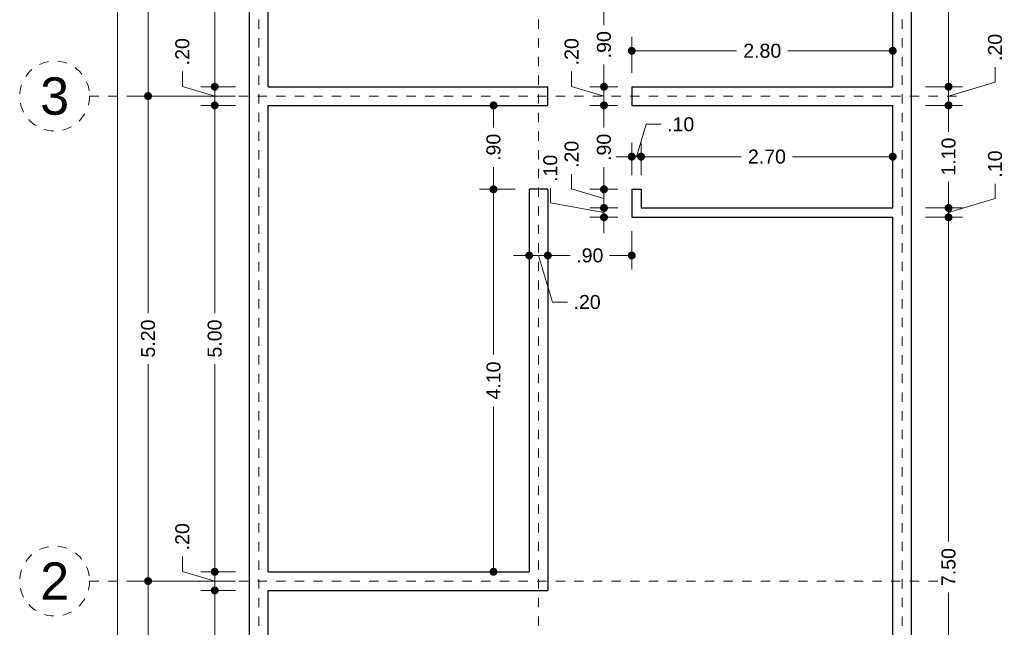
# Model space of a CAD drawing. Header units: millimetres. Extents: x -2.5 to 8.1, y -2.1 to 22.1.
# Tile 2 of 6: x -2.5 to 8.1, y 3.5 to 10. Entities that reach past the tile are written whole.
import ezdxf
from ezdxf.enums import TextEntityAlignment as Align

# ---------------------------------------------------------------- set-up
doc = ezdxf.new("R2010")
doc.units = ezdxf.units.MM
doc.header["$LTSCALE"] = 0.001
doc.linetypes.add('CENTER2', pattern=[28.575, 19.05, -3.175, 3.175, -3.175])
for name, color, linetype, lineweight in [('Cotas', 7, 'Continuous', 18), ('Ejes', 7, 'CENTER2', 5), ('Muros', 7, 'Continuous', 30)]:
    doc.layers.add(name, color=color, linetype=linetype, lineweight=lineweight)
doc.styles.get("Standard").update_dxf_attribs({"font": 'arial.ttf'})
doc.dimstyles.new('1-100', dxfattribs={"dimscale": 100, "dimtxt": 0.0015, "dimasz": 0.00085, "dimexe": 0.0015, "dimexo": 0.0015, "dimgap": 0.0008, "dimtad": 0, "dimzin": 4, "dimdsep": 46, "dimtxsty": 'Standard', "dimblk": 'DOT', "dimcen": 0.0009, "dimclrd": 256, "dimclre": 256, "dimclrt": 256, "dimadec": 0, "dimazin": 0, "dimtfac": 1, "dimtofl": 0, "dimtmove": 1, "dimatfit": 2, "dimfxl": 0.0015, "dimtfill": 1, "dimtolj": 1, "dimtzin": 4, "dimlwd": -1, "dimlwe": -1, "dimarcsym": 0})

# ---------------------------------------------------------------- blocks, each defined once
blk = doc.blocks.new('_DOT')
at = {"color": 0, "linetype": 'ByBlock'}
blk.add_line((-0.5, 0), (-1, 0), dxfattribs=at)
at = {"color": 0, "linetype": 'ByBlock', "const_width": 0.5}
blk.add_lwpolyline([(-0.25, 0, 1), (0.25, 0, 1)], format="xyb", close=True, dxfattribs=at)
blk = doc.blocks.new('*D11')
at = {"layer": 'Cotas', "transparency": 16777216}
for p, q in [((-0.15, 21.48), (-1.566, 21.48)), ((-1.416, 21.395), (-1.416, 11.145)), ((-1.416, 0.255), (-1.416, 10.505)), ((-0.15, 0.17), (-1.566, 0.17))]:
    blk.add_line(p, q, dxfattribs=at)
at = {"layer": 'Defpoints', "color": 0, "transparency": 16777216}
for p in [(-1.416, 21.48), (0, 21.48), (0, 0.17)]:
    blk.add_point(p, dxfattribs=at)
at = {"layer": 'Cotas', "transparency": 16777216, "xscale": 0.08499999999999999, "yscale": 0.08499999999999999, "zscale": 0.08499999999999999}
for p, rotation in [((-1.416, 21.48), 90), ((-1.416, 0.17), 270)]:
    blk.add_blockref('_DOT', p, dxfattribs=dict(at, rotation=rotation))
at = {"layer": 'Cotas', "transparency": 16777216, "insert": (-1.416, 10.825), "char_height": 0.15, "attachment_point": 5, "rotation": 90, "bg_fill": 3, "box_fill_scale": 1.1, "bg_fill_color": 256, "bg_fill_true_color": 13158600, "bg_fill_transparency": 0}
blk.add_mtext('\\A1;21.31', dxfattribs=at)
blk = doc.blocks.new('*D12')
at = {"layer": 'Cotas', "transparency": 16777216}
for p, q in [((-0.15, 3.97), (-1.239, 3.97)), ((-1.089, 3.885), (-1.089, 2.394)), ((-1.089, 0.355), (-1.089, 1.845)), ((-0.15, 0.27), (-1.239, 0.27))]:
    blk.add_line(p, q, dxfattribs=at)
at = {"layer": 'Defpoints', "color": 0, "transparency": 16777216}
for p in [(-1.089, 3.97), (0, 3.97), (0, 0.27)]:
    blk.add_point(p, dxfattribs=at)
at = {"layer": 'Cotas', "transparency": 16777216, "xscale": 0.08499999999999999, "yscale": 0.08499999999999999, "zscale": 0.08499999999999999}
for p, rotation in [((-1.089, 3.97), 90), ((-1.089, 0.27), 270)]:
    blk.add_blockref('_DOT', p, dxfattribs=dict(at, rotation=rotation))
at = {"layer": 'Cotas', "transparency": 16777216, "insert": (-1.089, 2.12), "char_height": 0.15, "attachment_point": 5, "rotation": 90, "bg_fill": 3, "box_fill_scale": 1.1, "bg_fill_color": 256, "bg_fill_true_color": 13158600, "bg_fill_transparency": 0}
blk.add_mtext('\\A1;3.70', dxfattribs=at)
blk = doc.blocks.new('*D13')
at = {"layer": 'Cotas', "transparency": 16777216}
for p, q in [((-0.15, 9.17), (-1.239, 9.17)), ((-1.089, 9.085), (-1.089, 6.844)), ((-1.089, 4.055), (-1.089, 6.295)), ((-0.15, 3.97), (-1.239, 3.97))]:
    blk.add_line(p, q, dxfattribs=at)
at = {"layer": 'Defpoints', "color": 0, "transparency": 16777216}
for p in [(-1.089, 9.17), (0, 9.17), (0, 3.97)]:
    blk.add_point(p, dxfattribs=at)
at = {"layer": 'Cotas', "transparency": 16777216, "xscale": 0.08499999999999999, "yscale": 0.08499999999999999, "zscale": 0.08499999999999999}
for p, rotation in [((-1.089, 9.17), 90), ((-1.089, 3.97), 270)]:
    blk.add_blockref('_DOT', p, dxfattribs=dict(at, rotation=rotation))
at = {"layer": 'Cotas', "transparency": 16777216, "insert": (-1.089, 6.57), "char_height": 0.15, "attachment_point": 5, "rotation": 90, "bg_fill": 3, "box_fill_scale": 1.1, "bg_fill_color": 256, "bg_fill_true_color": 13158600, "bg_fill_transparency": 0}
blk.add_mtext('\\A1;5.20', dxfattribs=at)
blk = doc.blocks.new('*D14')
at = {"layer": 'Cotas', "transparency": 16777216}
for p, q in [((-0.15, 11.52), (-1.239, 11.52)), ((-1.089, 11.435), (-1.089, 10.622)), ((-1.089, 9.255), (-1.089, 10.068)), ((-0.15, 9.17), (-1.239, 9.17))]:
    blk.add_line(p, q, dxfattribs=at)
at = {"layer": 'Defpoints', "color": 0, "transparency": 16777216}
for p in [(-1.089, 11.52), (0, 11.52), (0, 9.17)]:
    blk.add_point(p, dxfattribs=at)
at = {"layer": 'Cotas', "transparency": 16777216, "xscale": 0.08499999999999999, "yscale": 0.08499999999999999, "zscale": 0.08499999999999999}
for p, rotation in [((-1.089, 11.52), 90), ((-1.089, 9.17), 270)]:
    blk.add_blockref('_DOT', p, dxfattribs=dict(at, rotation=rotation))
at = {"layer": 'Cotas', "transparency": 16777216, "insert": (-1.089, 10.345), "char_height": 0.15, "attachment_point": 5, "rotation": 90, "bg_fill": 3, "box_fill_scale": 1.1, "bg_fill_color": 256, "bg_fill_true_color": 13158600, "bg_fill_transparency": 0}
blk.add_mtext('\\A1;2.35', dxfattribs=at)
blk = doc.blocks.new('*D27')
at = {"layer": 'Cotas', "transparency": 16777216}
for p, q in [((-0.15, 11.47), (-0.524, 11.47)), ((-0.374, 11.385), (-0.374, 10.646)), ((-0.374, 9.355), (-0.374, 10.094)), ((-0.15, 9.27), (-0.524, 9.27))]:
    blk.add_line(p, q, dxfattribs=at)
at = {"layer": 'Defpoints', "color": 0, "transparency": 16777216}
for p in [(0, 11.47), (-0.374, 9.27), (0, 9.27)]:
    blk.add_point(p, dxfattribs=at)
at = {"layer": 'Cotas', "transparency": 16777216, "xscale": 0.08499999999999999, "yscale": 0.08499999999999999, "zscale": 0.08499999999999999}
for p, rotation in [((-0.374, 11.47), 90), ((-0.374, 9.27), 270)]:
    blk.add_blockref('_DOT', p, dxfattribs=dict(at, rotation=rotation))
at = {"layer": 'Cotas', "transparency": 16777216, "insert": (-0.374, 10.37), "char_height": 0.15, "attachment_point": 5, "rotation": 90, "bg_fill": 3, "box_fill_scale": 1.1, "bg_fill_color": 256, "bg_fill_true_color": 13158600, "bg_fill_transparency": 0}
blk.add_mtext('\\A1;2.20', dxfattribs=at)
blk = doc.blocks.new('*D28')
at = {"layer": 'Cotas', "transparency": 16777216}
for p, q in [((-0.721, 9.274), (-0.721, 9.434)), ((-0.374, 9.355), (-0.374, 9.44)), ((-0.374, 9.17), (-0.721, 9.274)), ((-0.15, 9.27), (-0.524, 9.27)), ((-0.374, 9.27), (-0.374, 9.07)), ((-0.15, 9.07), (-0.524, 9.07)), ((-0.374, 8.985), (-0.374, 8.9))]:
    blk.add_line(p, q, dxfattribs=at)
at = {"layer": 'Defpoints', "color": 0, "transparency": 16777216}
for p in [(0, 9.27), (-0.374, 9.07), (0, 9.07)]:
    blk.add_point(p, dxfattribs=at)
at = {"layer": 'Cotas', "transparency": 16777216, "xscale": 0.08499999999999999, "yscale": 0.08499999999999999, "zscale": 0.08499999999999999}
for p, rotation in [((-0.374, 9.27), 270), ((-0.374, 9.07), 90)]:
    blk.add_blockref('_DOT', p, dxfattribs=dict(at, rotation=rotation))
at = {"layer": 'Cotas', "transparency": 16777216, "insert": (-0.721, 9.645), "char_height": 0.15, "attachment_point": 5, "rotation": 90, "bg_fill": 3, "box_fill_scale": 1.1, "bg_fill_color": 256, "bg_fill_true_color": 13158600, "bg_fill_transparency": 0}
blk.add_mtext('\\A1;.20', dxfattribs=at)
blk = doc.blocks.new('*D29')
at = {"layer": 'Cotas', "transparency": 16777216}
for p, q in [((-0.15, 9.07), (-0.524, 9.07)), ((-0.374, 8.985), (-0.374, 6.844)), ((-0.374, 4.155), (-0.374, 6.295)), ((-0.15, 4.07), (-0.524, 4.07))]:
    blk.add_line(p, q, dxfattribs=at)
at = {"layer": 'Defpoints', "color": 0, "transparency": 16777216}
for p in [(0, 9.07), (-0.374, 4.07), (0, 4.07)]:
    blk.add_point(p, dxfattribs=at)
at = {"layer": 'Cotas', "transparency": 16777216, "xscale": 0.08499999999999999, "yscale": 0.08499999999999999, "zscale": 0.08499999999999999}
for p, rotation in [((-0.374, 9.07), 90), ((-0.374, 4.07), 270)]:
    blk.add_blockref('_DOT', p, dxfattribs=dict(at, rotation=rotation))
at = {"layer": 'Cotas', "transparency": 16777216, "insert": (-0.374, 6.57), "char_height": 0.15, "attachment_point": 5, "rotation": 90, "bg_fill": 3, "box_fill_scale": 1.1, "bg_fill_color": 256, "bg_fill_true_color": 13158600, "bg_fill_transparency": 0}
blk.add_mtext('\\A1;5.00', dxfattribs=at)
blk = doc.blocks.new('*D30')
at = {"layer": 'Cotas', "transparency": 16777216}
for p, q in [((-0.721, 4.074), (-0.721, 4.234)), ((-0.374, 4.155), (-0.374, 4.24)), ((-0.374, 3.97), (-0.721, 4.074)), ((-0.15, 4.07), (-0.524, 4.07)), ((-0.374, 4.07), (-0.374, 3.87)), ((-0.15, 3.87), (-0.524, 3.87)), ((-0.374, 3.785), (-0.374, 3.7))]:
    blk.add_line(p, q, dxfattribs=at)
at = {"layer": 'Defpoints', "color": 0, "transparency": 16777216}
for p in [(0, 4.07), (-0.374, 3.87), (0, 3.87)]:
    blk.add_point(p, dxfattribs=at)
at = {"layer": 'Cotas', "transparency": 16777216, "xscale": 0.08499999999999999, "yscale": 0.08499999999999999, "zscale": 0.08499999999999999}
for p, rotation in [((-0.374, 4.07), 270), ((-0.374, 3.87), 90)]:
    blk.add_blockref('_DOT', p, dxfattribs=dict(at, rotation=rotation))
at = {"layer": 'Cotas', "transparency": 16777216, "insert": (-0.721, 4.445), "char_height": 0.15, "attachment_point": 5, "rotation": 90, "bg_fill": 3, "box_fill_scale": 1.1, "bg_fill_color": 256, "bg_fill_true_color": 13158600, "bg_fill_transparency": 0}
blk.add_mtext('\\A1;.20', dxfattribs=at)
blk = doc.blocks.new('*D31')
at = {"layer": 'Cotas', "transparency": 16777216}
for p, q in [((-0.15, 3.87), (-0.524, 3.87)), ((-0.374, 3.785), (-0.374, 2.394)), ((-0.374, 0.455), (-0.374, 1.845)), ((-0.15, 0.37), (-0.524, 0.37))]:
    blk.add_line(p, q, dxfattribs=at)
at = {"layer": 'Defpoints', "color": 0, "transparency": 16777216}
for p in [(0, 3.87), (-0.374, 0.37), (0, 0.37)]:
    blk.add_point(p, dxfattribs=at)
at = {"layer": 'Cotas', "transparency": 16777216, "xscale": 0.08499999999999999, "yscale": 0.08499999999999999, "zscale": 0.08499999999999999}
for p, rotation in [((-0.374, 3.87), 90), ((-0.374, 0.37), 270)]:
    blk.add_blockref('_DOT', p, dxfattribs=dict(at, rotation=rotation))
at = {"layer": 'Cotas', "transparency": 16777216, "insert": (-0.374, 2.12), "char_height": 0.15, "attachment_point": 5, "rotation": 90, "bg_fill": 3, "box_fill_scale": 1.1, "bg_fill_color": 256, "bg_fill_true_color": 13158600, "bg_fill_transparency": 0}
blk.add_mtext('\\A1;3.50', dxfattribs=at)
blk = doc.blocks.new('*D33')
at = {"layer": 'Cotas', "transparency": 16777216}
for p, q in [((2.85, 8.17), (2.467, 8.17)), ((2.617, 8.085), (2.617, 6.398)), ((2.617, 4.155), (2.617, 5.842)), ((2.85, 4.07), (2.467, 4.07))]:
    blk.add_line(p, q, dxfattribs=at)
at = {"layer": 'Defpoints', "color": 0, "transparency": 16777216}
for p in [(2.617, 8.17), (3, 8.17), (3, 4.07)]:
    blk.add_point(p, dxfattribs=at)
at = {"layer": 'Cotas', "transparency": 16777216, "xscale": 0.08499999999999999, "yscale": 0.08499999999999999, "zscale": 0.08499999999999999}
for p, rotation in [((2.617, 8.17), 90), ((2.617, 4.07), 270)]:
    blk.add_blockref('_DOT', p, dxfattribs=dict(at, rotation=rotation))
at = {"layer": 'Cotas', "transparency": 16777216, "insert": (2.617, 6.12), "char_height": 0.15, "attachment_point": 5, "rotation": 90, "bg_fill": 3, "box_fill_scale": 1.1, "bg_fill_color": 256, "bg_fill_true_color": 13158600, "bg_fill_transparency": 0}
blk.add_mtext('\\A1;4.10', dxfattribs=at)
blk = doc.blocks.new('*D34')
at = {"layer": 'Cotas', "transparency": 16777216}
for p, q in [((3.05, 9.07), (2.467, 9.07)), ((2.617, 8.985), (2.617, 8.831)), ((2.617, 8.255), (2.617, 8.409)), ((2.85, 8.17), (2.467, 8.17))]:
    blk.add_line(p, q, dxfattribs=at)
at = {"layer": 'Defpoints', "color": 0, "transparency": 16777216}
for p in [(2.617, 9.07), (3.2, 9.07), (3, 8.17)]:
    blk.add_point(p, dxfattribs=at)
at = {"layer": 'Cotas', "transparency": 16777216, "xscale": 0.08499999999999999, "yscale": 0.08499999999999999, "zscale": 0.08499999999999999}
for p, rotation in [((2.617, 9.07), 90), ((2.617, 8.17), 270)]:
    blk.add_blockref('_DOT', p, dxfattribs=dict(at, rotation=rotation))
at = {"layer": 'Cotas', "transparency": 16777216, "insert": (2.617, 8.62), "char_height": 0.15, "attachment_point": 5, "rotation": 90, "bg_fill": 3, "box_fill_scale": 1.1, "bg_fill_color": 256, "bg_fill_true_color": 13158600, "bg_fill_transparency": 0}
blk.add_mtext('\\A1;.90', dxfattribs=at)
blk = doc.blocks.new('*D46')
at = {"layer": 'Cotas', "transparency": 16777216}
for p, q in [((3.455, 8.174), (3.455, 8.334)), ((3.802, 8.255), (3.802, 8.34)), ((3.802, 8.07), (3.455, 8.174)), ((3.95, 8.17), (3.652, 8.17)), ((3.802, 7.97), (3.802, 8.17)), ((3.95, 7.97), (3.652, 7.97)), ((3.802, 7.885), (3.802, 7.8))]:
    blk.add_line(p, q, dxfattribs=at)
at = {"layer": 'Defpoints', "color": 0, "transparency": 16777216}
for p in [(3.802, 8.17), (4.1, 8.17), (4.1, 7.97)]:
    blk.add_point(p, dxfattribs=at)
at = {"layer": 'Cotas', "transparency": 16777216, "xscale": 0.08499999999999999, "yscale": 0.08499999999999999, "zscale": 0.08499999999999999}
for p, rotation in [((3.802, 8.17), 270), ((3.802, 7.97), 90)]:
    blk.add_blockref('_DOT', p, dxfattribs=dict(at, rotation=rotation))
at = {"layer": 'Cotas', "transparency": 16777216, "insert": (3.455, 8.545), "char_height": 0.15, "attachment_point": 5, "rotation": 90, "bg_fill": 3, "box_fill_scale": 1.1, "bg_fill_color": 256, "bg_fill_true_color": 13158600, "bg_fill_transparency": 0}
blk.add_mtext('\\A1;.20', dxfattribs=at)
blk = doc.blocks.new('*D47')
at = {"layer": 'Cotas', "transparency": 16777216}
for p, q in [((3.95, 9.07), (3.652, 9.07)), ((3.802, 8.985), (3.802, 8.831)), ((3.802, 8.255), (3.802, 8.409)), ((3.95, 8.17), (3.652, 8.17))]:
    blk.add_line(p, q, dxfattribs=at)
at = {"layer": 'Defpoints', "color": 0, "transparency": 16777216}
for p in [(3.802, 9.07), (4.1, 9.07), (4.1, 8.17)]:
    blk.add_point(p, dxfattribs=at)
at = {"layer": 'Cotas', "transparency": 16777216, "xscale": 0.08499999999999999, "yscale": 0.08499999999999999, "zscale": 0.08499999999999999}
for p, rotation in [((3.802, 9.07), 90), ((3.802, 8.17), 270)]:
    blk.add_blockref('_DOT', p, dxfattribs=dict(at, rotation=rotation))
at = {"layer": 'Cotas', "transparency": 16777216, "insert": (3.802, 8.62), "char_height": 0.15, "attachment_point": 5, "rotation": 90, "bg_fill": 3, "box_fill_scale": 1.1, "bg_fill_color": 256, "bg_fill_true_color": 13158600, "bg_fill_transparency": 0}
blk.add_mtext('\\A1;.90', dxfattribs=at)
blk = doc.blocks.new('*D48')
at = {"layer": 'Cotas', "transparency": 16777216}
for p, q in [((3.455, 9.274), (3.455, 9.434)), ((3.802, 9.355), (3.802, 9.44)), ((3.802, 9.17), (3.455, 9.274)), ((3.95, 9.27), (3.652, 9.27)), ((3.802, 9.07), (3.802, 9.27)), ((3.95, 9.07), (3.652, 9.07)), ((3.802, 8.985), (3.802, 8.9))]:
    blk.add_line(p, q, dxfattribs=at)
at = {"layer": 'Defpoints', "color": 0, "transparency": 16777216}
for p in [(3.802, 9.27), (4.1, 9.27), (4.1, 9.07)]:
    blk.add_point(p, dxfattribs=at)
at = {"layer": 'Cotas', "transparency": 16777216, "xscale": 0.08499999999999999, "yscale": 0.08499999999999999, "zscale": 0.08499999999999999}
for p, rotation in [((3.802, 9.27), 270), ((3.802, 9.07), 90)]:
    blk.add_blockref('_DOT', p, dxfattribs=dict(at, rotation=rotation))
at = {"layer": 'Cotas', "transparency": 16777216, "insert": (3.455, 9.645), "char_height": 0.15, "attachment_point": 5, "rotation": 90, "bg_fill": 3, "box_fill_scale": 1.1, "bg_fill_color": 256, "bg_fill_true_color": 13158600, "bg_fill_transparency": 0}
blk.add_mtext('\\A1;.20', dxfattribs=at)
blk = doc.blocks.new('*D49')
at = {"layer": 'Cotas', "transparency": 16777216}
for p, q in [((3.95, 10.17), (3.652, 10.17)), ((3.802, 10.085), (3.802, 9.931)), ((3.802, 9.355), (3.802, 9.509)), ((3.95, 9.27), (3.652, 9.27))]:
    blk.add_line(p, q, dxfattribs=at)
at = {"layer": 'Defpoints', "color": 0, "transparency": 16777216}
for p in [(3.802, 10.17), (4.1, 10.17), (4.1, 9.27)]:
    blk.add_point(p, dxfattribs=at)
at = {"layer": 'Cotas', "transparency": 16777216, "xscale": 0.08499999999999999, "yscale": 0.08499999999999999, "zscale": 0.08499999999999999}
for p, rotation in [((3.802, 10.17), 90), ((3.802, 9.27), 270)]:
    blk.add_blockref('_DOT', p, dxfattribs=dict(at, rotation=rotation))
at = {"layer": 'Cotas', "transparency": 16777216, "insert": (3.802, 9.72), "char_height": 0.15, "attachment_point": 5, "rotation": 90, "bg_fill": 3, "box_fill_scale": 1.1, "bg_fill_color": 256, "bg_fill_true_color": 13158600, "bg_fill_transparency": 0}
blk.add_mtext('\\A1;.90', dxfattribs=at)
blk = doc.blocks.new('*D67')
at = {"layer": 'Cotas', "transparency": 16777216}
for p, q in [((4.1, 9.42), (4.1, 9.805)), ((6.9, 9.42), (6.9, 9.805)), ((4.185, 9.655), (5.224, 9.655)), ((6.815, 9.655), (5.776, 9.655))]:
    blk.add_line(p, q, dxfattribs=at)
at = {"layer": 'Defpoints', "color": 0, "transparency": 16777216}
for p in [(6.9, 9.655), (4.1, 9.27), (6.9, 9.27)]:
    blk.add_point(p, dxfattribs=at)
at = {"layer": 'Cotas', "transparency": 16777216, "xscale": 0.08499999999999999, "yscale": 0.08499999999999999, "zscale": 0.08499999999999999, "rotation": 180}
blk.add_blockref('_DOT', (4.1, 9.655), dxfattribs=at)
at = {"layer": 'Cotas', "transparency": 16777216, "xscale": 0.08499999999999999, "yscale": 0.08499999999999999, "zscale": 0.08499999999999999}
blk.add_blockref('_DOT', (6.9, 9.655), dxfattribs=at)
at = {"layer": 'Cotas', "transparency": 16777216, "insert": (5.5, 9.655), "char_height": 0.15, "attachment_point": 5, "bg_fill": 3, "box_fill_scale": 1.1, "bg_fill_color": 256, "bg_fill_true_color": 13158600, "bg_fill_transparency": 0}
blk.add_mtext('\\A1;2.80', dxfattribs=at)
blk = doc.blocks.new('*D68')
at = {"layer": 'Cotas', "transparency": 16777216}
for p, q in [((4.2, 8.32), (4.2, 8.67)), ((6.9, 8.32), (6.9, 8.67)), ((4.285, 8.52), (5.274, 8.52)), ((6.815, 8.52), (5.826, 8.52))]:
    blk.add_line(p, q, dxfattribs=at)
at = {"layer": 'Defpoints', "color": 0, "transparency": 16777216}
for p in [(6.9, 8.52), (4.2, 8.17), (6.9, 8.17)]:
    blk.add_point(p, dxfattribs=at)
at = {"layer": 'Cotas', "transparency": 16777216, "xscale": 0.08499999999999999, "yscale": 0.08499999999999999, "zscale": 0.08499999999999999, "rotation": 180}
blk.add_blockref('_DOT', (4.2, 8.52), dxfattribs=at)
at = {"layer": 'Cotas', "transparency": 16777216, "xscale": 0.08499999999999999, "yscale": 0.08499999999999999, "zscale": 0.08499999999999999}
blk.add_blockref('_DOT', (6.9, 8.52), dxfattribs=at)
at = {"layer": 'Cotas', "transparency": 16777216, "insert": (5.55, 8.52), "char_height": 0.15, "attachment_point": 5, "bg_fill": 3, "box_fill_scale": 1.1, "bg_fill_color": 256, "bg_fill_true_color": 13158600, "bg_fill_transparency": 0}
blk.add_mtext('\\A1;2.70', dxfattribs=at)
blk = doc.blocks.new('*D69')
at = {"layer": 'Cotas', "transparency": 16777216}
for p, q in [((4.15, 8.52), (4.254, 8.867)), ((4.254, 8.867), (4.414, 8.867)), ((4.1, 8.32), (4.1, 8.67)), ((4.2, 8.32), (4.2, 8.67)), ((4.015, 8.52), (3.93, 8.52)), ((4.2, 8.52), (4.1, 8.52)), ((4.285, 8.52), (4.37, 8.52))]:
    blk.add_line(p, q, dxfattribs=at)
at = {"layer": 'Defpoints', "color": 0, "transparency": 16777216}
for p in [(4.1, 8.52), (4.1, 8.17), (4.2, 8.17)]:
    blk.add_point(p, dxfattribs=at)
at = {"layer": 'Cotas', "transparency": 16777216, "xscale": 0.08499999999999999, "yscale": 0.08499999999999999, "zscale": 0.08499999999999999}
blk.add_blockref('_DOT', (4.1, 8.52), dxfattribs=at)
at = {"layer": 'Cotas', "transparency": 16777216, "xscale": 0.08499999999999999, "yscale": 0.08499999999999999, "zscale": 0.08499999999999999, "rotation": 180}
blk.add_blockref('_DOT', (4.2, 8.52), dxfattribs=at)
at = {"layer": 'Cotas', "transparency": 16777216, "insert": (4.625, 8.867), "char_height": 0.15, "attachment_point": 5, "bg_fill": 3, "box_fill_scale": 1.1, "bg_fill_color": 256, "bg_fill_true_color": 13158600, "bg_fill_transparency": 0}
blk.add_mtext('\\A1;.10', dxfattribs=at)
blk = doc.blocks.new('*D70')
at = {"layer": 'Cotas', "transparency": 16777216}
for p, q in [((3.2, 7.72), (3.2, 7.311)), ((4.1, 7.72), (4.1, 7.311)), ((3.285, 7.461), (3.439, 7.461)), ((4.015, 7.461), (3.861, 7.461))]:
    blk.add_line(p, q, dxfattribs=at)
at = {"layer": 'Defpoints', "color": 0, "transparency": 16777216}
for p in [(3.2, 7.87), (4.1, 7.87), (3.2, 7.461)]:
    blk.add_point(p, dxfattribs=at)
at = {"layer": 'Cotas', "transparency": 16777216, "xscale": 0.08499999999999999, "yscale": 0.08499999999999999, "zscale": 0.08499999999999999, "rotation": 180}
blk.add_blockref('_DOT', (3.2, 7.461), dxfattribs=at)
at = {"layer": 'Cotas', "transparency": 16777216, "xscale": 0.08499999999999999, "yscale": 0.08499999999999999, "zscale": 0.08499999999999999}
blk.add_blockref('_DOT', (4.1, 7.461), dxfattribs=at)
at = {"layer": 'Cotas', "transparency": 16777216, "insert": (3.65, 7.461), "char_height": 0.15, "attachment_point": 5, "bg_fill": 3, "box_fill_scale": 1.1, "bg_fill_color": 256, "bg_fill_true_color": 13158600, "bg_fill_transparency": 0}
blk.add_mtext('\\A1;.90', dxfattribs=at)
blk = doc.blocks.new('*D72')
at = {"layer": 'Cotas', "transparency": 16777216}
for p, q in [((3.227, 8.024), (3.227, 8.184)), ((3.802, 8.055), (3.802, 8.14)), ((3.802, 7.92), (3.227, 8.024)), ((3.95, 7.97), (3.652, 7.97)), ((3.802, 7.97), (3.802, 7.87)), ((3.95, 7.87), (3.652, 7.87)), ((3.802, 7.785), (3.802, 7.7))]:
    blk.add_line(p, q, dxfattribs=at)
at = {"layer": 'Defpoints', "color": 0, "transparency": 16777216}
for p in [(4.1, 7.97), (3.802, 7.87), (4.1, 7.87)]:
    blk.add_point(p, dxfattribs=at)
at = {"layer": 'Cotas', "transparency": 16777216, "xscale": 0.08499999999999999, "yscale": 0.08499999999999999, "zscale": 0.08499999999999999}
for p, rotation in [((3.802, 7.97), 270), ((3.802, 7.87), 90)]:
    blk.add_blockref('_DOT', p, dxfattribs=dict(at, rotation=rotation))
at = {"layer": 'Cotas', "transparency": 16777216, "insert": (3.227, 8.395), "char_height": 0.15, "attachment_point": 5, "rotation": 90, "bg_fill": 3, "box_fill_scale": 1.1, "bg_fill_color": 256, "bg_fill_true_color": 13158600, "bg_fill_transparency": 0}
blk.add_mtext('\\A1;.10', dxfattribs=at)
blk = doc.blocks.new('*D73')
at = {"layer": 'Cotas', "transparency": 16777216}
for p, q in [((3.2, 7.72), (3.2, 7.311)), ((3, 7.546), (3, 7.311)), ((2.915, 7.461), (2.83, 7.461)), ((3.2, 7.461), (3, 7.461)), ((3.1, 7.461), (3.25, 6.961)), ((3.285, 7.461), (3.37, 7.461)), ((3.25, 6.961), (3.41, 6.961))]:
    blk.add_line(p, q, dxfattribs=at)
at = {"layer": 'Defpoints', "color": 0, "transparency": 16777216}
for p in [(3.2, 7.87), (3, 7.696), (3, 7.461)]:
    blk.add_point(p, dxfattribs=at)
at = {"layer": 'Cotas', "transparency": 16777216, "xscale": 0.08499999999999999, "yscale": 0.08499999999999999, "zscale": 0.08499999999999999}
blk.add_blockref('_DOT', (3, 7.461), dxfattribs=at)
at = {"layer": 'Cotas', "transparency": 16777216, "xscale": 0.08499999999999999, "yscale": 0.08499999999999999, "zscale": 0.08499999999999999, "rotation": 180}
blk.add_blockref('_DOT', (3.2, 7.461), dxfattribs=at)
at = {"layer": 'Cotas', "transparency": 16777216, "insert": (3.621, 6.961), "char_height": 0.15, "attachment_point": 5, "bg_fill": 3, "box_fill_scale": 1.1, "bg_fill_color": 256, "bg_fill_true_color": 13158600, "bg_fill_transparency": 0}
blk.add_mtext('\\A1;.20', dxfattribs=at)
blk = doc.blocks.new('*D78')
at = {"layer": 'Cotas', "transparency": 16777216}
for p, q in [((7.25, 7.87), (7.649, 7.87)), ((7.499, 7.785), (7.499, 4.394)), ((7.499, 0.455), (7.499, 3.846)), ((7.25, 0.37), (7.649, 0.37))]:
    blk.add_line(p, q, dxfattribs=at)
at = {"layer": 'Defpoints', "color": 0, "transparency": 16777216}
for p in [(7.1, 7.87), (7.499, 7.87), (7.1, 0.37)]:
    blk.add_point(p, dxfattribs=at)
at = {"layer": 'Cotas', "transparency": 16777216, "xscale": 0.08499999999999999, "yscale": 0.08499999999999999, "zscale": 0.08499999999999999}
for p, rotation in [((7.499, 7.87), 90), ((7.499, 0.37), 270)]:
    blk.add_blockref('_DOT', p, dxfattribs=dict(at, rotation=rotation))
at = {"layer": 'Cotas', "transparency": 16777216, "insert": (7.499, 4.12), "char_height": 0.15, "attachment_point": 5, "rotation": 90, "bg_fill": 3, "box_fill_scale": 1.1, "bg_fill_color": 256, "bg_fill_true_color": 13158600, "bg_fill_transparency": 0}
blk.add_mtext('\\A1;7.50', dxfattribs=at)
blk = doc.blocks.new('*D79')
at = {"layer": 'Cotas', "transparency": 16777216}
for p, q in [((7.499, 8.055), (7.499, 8.14)), ((7.998, 8.07), (7.998, 8.23)), ((7.499, 7.92), (7.998, 8.07)), ((7.25, 7.97), (7.649, 7.97)), ((7.499, 7.87), (7.499, 7.97)), ((7.25, 7.87), (7.649, 7.87)), ((7.499, 7.785), (7.499, 7.7))]:
    blk.add_line(p, q, dxfattribs=at)
at = {"layer": 'Defpoints', "color": 0, "transparency": 16777216}
for p in [(7.1, 7.97), (7.499, 7.97), (7.1, 7.87)]:
    blk.add_point(p, dxfattribs=at)
at = {"layer": 'Cotas', "transparency": 16777216, "xscale": 0.08499999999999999, "yscale": 0.08499999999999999, "zscale": 0.08499999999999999}
for p, rotation in [((7.499, 7.97), 270), ((7.499, 7.87), 90)]:
    blk.add_blockref('_DOT', p, dxfattribs=dict(at, rotation=rotation))
at = {"layer": 'Cotas', "transparency": 16777216, "insert": (7.998, 8.441), "char_height": 0.15, "attachment_point": 5, "rotation": 90, "bg_fill": 3, "box_fill_scale": 1.1, "bg_fill_color": 256, "bg_fill_true_color": 13158600, "bg_fill_transparency": 0}
blk.add_mtext('\\A1;.10', dxfattribs=at)
blk = doc.blocks.new('*D80')
at = {"layer": 'Cotas', "transparency": 16777216}
for p, q in [((7.25, 9.07), (7.649, 9.07)), ((7.499, 8.985), (7.499, 8.787)), ((7.499, 8.055), (7.499, 8.252)), ((7.25, 7.97), (7.649, 7.97))]:
    blk.add_line(p, q, dxfattribs=at)
at = {"layer": 'Defpoints', "color": 0, "transparency": 16777216}
for p in [(7.1, 9.07), (7.499, 9.07), (7.1, 7.97)]:
    blk.add_point(p, dxfattribs=at)
at = {"layer": 'Cotas', "transparency": 16777216, "xscale": 0.08499999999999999, "yscale": 0.08499999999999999, "zscale": 0.08499999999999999}
for p, rotation in [((7.499, 9.07), 90), ((7.499, 7.97), 270)]:
    blk.add_blockref('_DOT', p, dxfattribs=dict(at, rotation=rotation))
at = {"layer": 'Cotas', "transparency": 16777216, "insert": (7.499, 8.52), "char_height": 0.15, "attachment_point": 5, "rotation": 90, "bg_fill": 3, "box_fill_scale": 1.1, "bg_fill_color": 256, "bg_fill_true_color": 13158600, "bg_fill_transparency": 0}
blk.add_mtext('\\A1;1.10', dxfattribs=at)
blk = doc.blocks.new('*D81')
at = {"layer": 'Cotas', "transparency": 16777216}
for p, q in [((7.499, 9.355), (7.499, 9.44)), ((7.998, 9.32), (7.998, 9.48)), ((7.499, 9.17), (7.998, 9.32)), ((7.25, 9.27), (7.649, 9.27)), ((7.499, 9.07), (7.499, 9.27)), ((7.25, 9.07), (7.649, 9.07)), ((7.499, 8.985), (7.499, 8.9))]:
    blk.add_line(p, q, dxfattribs=at)
at = {"layer": 'Defpoints', "color": 0, "transparency": 16777216}
for p in [(7.1, 9.27), (7.499, 9.27), (7.1, 9.07)]:
    blk.add_point(p, dxfattribs=at)
at = {"layer": 'Cotas', "transparency": 16777216, "xscale": 0.08499999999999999, "yscale": 0.08499999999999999, "zscale": 0.08499999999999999}
for p, rotation in [((7.499, 9.27), 270), ((7.499, 9.07), 90)]:
    blk.add_blockref('_DOT', p, dxfattribs=dict(at, rotation=rotation))
at = {"layer": 'Cotas', "transparency": 16777216, "insert": (7.998, 9.691), "char_height": 0.15, "attachment_point": 5, "rotation": 90, "bg_fill": 3, "box_fill_scale": 1.1, "bg_fill_color": 256, "bg_fill_true_color": 13158600, "bg_fill_transparency": 0}
blk.add_mtext('\\A1;.20', dxfattribs=at)
blk = doc.blocks.new('*D82')
at = {"layer": 'Cotas', "transparency": 16777216}
for p, q in [((7.25, 12.68), (7.649, 12.68)), ((7.499, 12.595), (7.499, 11.235)), ((7.499, 9.355), (7.499, 10.715)), ((7.25, 9.27), (7.649, 9.27))]:
    blk.add_line(p, q, dxfattribs=at)
at = {"layer": 'Defpoints', "color": 0, "transparency": 16777216}
for p in [(7.1, 12.68), (7.499, 12.68), (7.1, 9.27)]:
    blk.add_point(p, dxfattribs=at)
at = {"layer": 'Cotas', "transparency": 16777216, "xscale": 0.08499999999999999, "yscale": 0.08499999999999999, "zscale": 0.08499999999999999}
for p, rotation in [((7.499, 12.68), 90), ((7.499, 9.27), 270)]:
    blk.add_blockref('_DOT', p, dxfattribs=dict(at, rotation=rotation))
at = {"layer": 'Cotas', "transparency": 16777216, "insert": (7.499, 10.975), "char_height": 0.15, "attachment_point": 5, "rotation": 90, "bg_fill": 3, "box_fill_scale": 1.1, "bg_fill_color": 256, "bg_fill_true_color": 13158600, "bg_fill_transparency": 0}
blk.add_mtext('\\A1;3.41', dxfattribs=at)

msp = doc.modelspace()

# ---------------------------------------------------------------- linework, layer by layer
at = {"layer": 'Ejes', "linetype": 'CENTER2'}
for p, q in [((0.1, -1.309), (0.1, 21.98)), ((3.1, -1.309), (3.1, 21.98)), ((7, -1.309), (7, 21.98)), ((-1.716, 9.17), (7.6, 9.17)), ((-1.716, 3.97), (7.6, 3.97))]:
    msp.add_line(p, q, dxfattribs=at)
at = {"layer": 'Ejes'}
for centre in [(-2.091, 9.17), (-2.091, 3.97)]:
    msp.add_circle(centre, 0.375, dxfattribs=at)
at = {"layer": 'Muros'}
for p, q in [((0, 0.17), (0, 21.48)), ((7.1, 0.17), (7.1, 21.48)), ((6.9, 9.27), (6.9, 12.68)), ((0.2, 9.27), (0.2, 11.47)), ((0.2, 9.27), (3.2, 9.27)), ((3.2, 9.07), (3.2, 9.27)), ((4.1, 9.27), (6.9, 9.27)), ((4.1, 9.27), (4.1, 9.07)), ((0.2, 9.07), (3.2, 9.07)), ((0.2, 4.07), (0.2, 9.07)), ((4.1, 9.07), (6.9, 9.07)), ((6.9, 7.97), (6.9, 9.07)), ((3, 8.17), (3, 4.07)), ((3.2, 8.17), (3, 8.17)), ((3.2, 8.17), (3.2, 3.87)), ((4.1, 8.17), (4.2, 8.17)), ((4.1, 8.17), (4.1, 7.87)), ((4.2, 8.17), (4.2, 7.97)), ((4.2, 7.97), (6.9, 7.97)), ((4.1, 7.87), (6.9, 7.87)), ((6.9, 0.37), (6.9, 7.87)), ((0.2, 4.07), (3, 4.07)), ((0.2, 0.37), (0.2, 3.87)), ((0.2, 3.87), (3.2, 3.87))]:
    msp.add_line(p, q, dxfattribs=at)

# ---------------------------------------------------------------- texts
at = {"layer": 'Ejes'}
for s, p in [('3', (-2.091, 9.17)), ('2', (-2.091, 3.97))]:
    msp.add_text(s, height=0.4, dxfattribs=at).set_placement(p, align=Align.MIDDLE_CENTER)

# ---------------------------------------------------------------- next in the draw order: dimensions: what is measured, and where the dimension line sits
at = {"layer": 'Cotas'}
for base, p1, p2, picture, middle in [((-1.416, 21.48), (0, 0.17), (0, 21.48), '*D11', (-1.416, 10.825)), ((3.802, 8.17), (4.1, 7.97), (4.1, 8.17), '*D46', (3.455, 8.414)), ((2.617, 8.17), (3, 4.07), (3, 8.17), '*D33', (2.617, 6.12)), ((7.499, 7.87), (7.1, 0.37), (7.1, 7.87), '*D78', (7.499, 4.12))]:
    dim = msp.add_linear_dim(base=base, p1=p1, p2=p2, angle=90, dimstyle='1-100', dxfattribs=at)
    dim.commit()
    dim.dimension.update_dxf_attribs({"geometry": picture, "text_midpoint": middle})
dim = msp.add_linear_dim(base=(6.9, 8.52), p1=(4.2, 8.17), p2=(6.9, 8.17), dimstyle='1-100', dxfattribs=at)
dim.commit()
dim.dimension.update_dxf_attribs({"geometry": '*D68', "text_midpoint": (5.55, 8.52)})

# ---------------------------------------------------------------- next in the draw order: dimensions: what is measured, and where the dimension line sits
for base, p1, p2, picture, middle in [((2.617, 9.07), (3, 8.17), (3.2, 9.07), '*D34', (2.617, 8.62)), ((3.802, 9.07), (4.1, 8.17), (4.1, 9.07), '*D47', (3.802, 8.62)), ((7.499, 7.97), (7.1, 7.87), (7.1, 7.97), '*D79', (7.998, 8.31)), ((-1.089, 3.97), (0, 0.27), (0, 3.97), '*D12', (-1.089, 2.12))]:
    dim = msp.add_linear_dim(base=base, p1=p1, p2=p2, angle=90, dimstyle='1-100', dxfattribs=at)
    dim.commit()
    dim.dimension.update_dxf_attribs({"geometry": picture, "text_midpoint": middle})
dim = msp.add_linear_dim(base=(3.2, 7.461), p1=(4.1, 7.87), p2=(3.2, 7.87), dimstyle='1-100', dxfattribs=at)
dim.commit()
dim.dimension.update_dxf_attribs({"geometry": '*D70', "text_midpoint": (3.65, 7.461)})

# ---------------------------------------------------------------- next in the draw order: dimensions: what is measured, and where the dimension line sits
for base, p1, p2, picture, middle in [((3.802, 9.27), (4.1, 9.07), (4.1, 9.27), '*D48', (3.455, 9.514)), ((-1.089, 9.17), (0, 3.97), (0, 9.17), '*D13', (-1.089, 6.57)), ((7.499, 9.07), (7.1, 7.97), (7.1, 9.07), '*D80', (7.499, 8.52))]:
    dim = msp.add_linear_dim(base=base, p1=p1, p2=p2, angle=90, dimstyle='1-100', dxfattribs=at)
    dim.commit()
    dim.dimension.update_dxf_attribs({"geometry": picture, "text_midpoint": middle})

# ---------------------------------------------------------------- next in the draw order: dimensions: what is measured, and where the dimension line sits
for base, p1, p2, picture, middle in [((-1.089, 11.52), (0, 9.17), (0, 11.52), '*D14', (-1.089, 10.345)), ((3.802, 10.17), (4.1, 9.27), (4.1, 10.17), '*D49', (3.802, 9.72)), ((7.499, 9.27), (7.1, 9.07), (7.1, 9.27), '*D81', (7.998, 9.56))]:
    dim = msp.add_linear_dim(base=base, p1=p1, p2=p2, angle=90, dimstyle='1-100', dxfattribs=at)
    dim.commit()
    dim.dimension.update_dxf_attribs({"geometry": picture, "text_midpoint": middle})
dim = msp.add_linear_dim(base=(4.1, 8.52), p1=(4.2, 8.17), p2=(4.1, 8.17), dimstyle='1-100', dxfattribs=at)
dim.commit()
dim.dimension.update_dxf_attribs({"geometry": '*D69', "text_midpoint": (4.494, 8.867)})

# ---------------------------------------------------------------- next in the draw order: dimensions: what is measured, and where the dimension line sits
for base, p1, p2, picture, middle in [((7.499, 12.68), (7.1, 9.27), (7.1, 12.68), '*D82', (7.499, 10.975)), ((-0.374, 9.27), (0, 11.47), (0, 9.27), '*D27', (-0.374, 10.37))]:
    dim = msp.add_linear_dim(base=base, p1=p1, p2=p2, angle=90, dimstyle='1-100', dxfattribs=at)
    dim.commit()
    dim.dimension.update_dxf_attribs({"geometry": picture, "text_midpoint": middle})
dim = msp.add_linear_dim(base=(6.9, 9.655), p1=(4.1, 9.27), p2=(6.9, 9.27), dimstyle='1-100', dxfattribs=at)
dim.commit()
dim.dimension.update_dxf_attribs({"geometry": '*D67', "text_midpoint": (5.5, 9.655)})
dim = msp.add_linear_dim(base=(3.802, 7.87), p1=(4.1, 7.97), p2=(4.1, 7.87), angle=90, dimstyle='1-100', dxfattribs=at)
dim.commit()
dim.dimension.update_dxf_attribs({"geometry": '*D72', "text_midpoint": (3.227, 8.264), "dimtype": 160})

# ---------------------------------------------------------------- next in the draw order: dimensions: what is measured, and where the dimension line sits
dim = msp.add_linear_dim(base=(-0.374, 9.07), p1=(0, 9.27), p2=(0, 9.07), angle=90, dimstyle='1-100', dxfattribs=at)
dim.commit()
dim.dimension.update_dxf_attribs({"geometry": '*D28', "text_midpoint": (-0.721, 9.514)})
dim = msp.add_linear_dim(base=(3, 7.461), p1=(3.2, 7.87), p2=(3, 7.696), dimstyle='1-100', dxfattribs=at)
dim.commit()
dim.dimension.update_dxf_attribs({"geometry": '*D73', "text_midpoint": (3.49, 6.961)})

# ---------------------------------------------------------------- next in the draw order: dimensions: what is measured, and where the dimension line sits
dim = msp.add_linear_dim(base=(-0.374, 4.07), p1=(0, 9.07), p2=(0, 4.07), angle=90, dimstyle='1-100', dxfattribs=at)
dim.commit()
dim.dimension.update_dxf_attribs({"geometry": '*D29', "text_midpoint": (-0.374, 6.57)})

# ---------------------------------------------------------------- next in the draw order: dimensions: what is measured, and where the dimension line sits
dim = msp.add_linear_dim(base=(-0.374, 3.87), p1=(0, 4.07), p2=(0, 3.87), angle=90, dimstyle='1-100', dxfattribs=at)
dim.commit()
dim.dimension.update_dxf_attribs({"geometry": '*D30', "text_midpoint": (-0.721, 4.314)})

# ---------------------------------------------------------------- next in the draw order: dimensions: what is measured, and where the dimension line sits
dim = msp.add_linear_dim(base=(-0.374, 0.37), p1=(0, 3.87), p2=(0, 0.37), angle=90, dimstyle='1-100', dxfattribs=at)
dim.commit()
dim.dimension.update_dxf_attribs({"geometry": '*D31', "text_midpoint": (-0.374, 2.12)})

doc.saveas('drawing.dxf')
